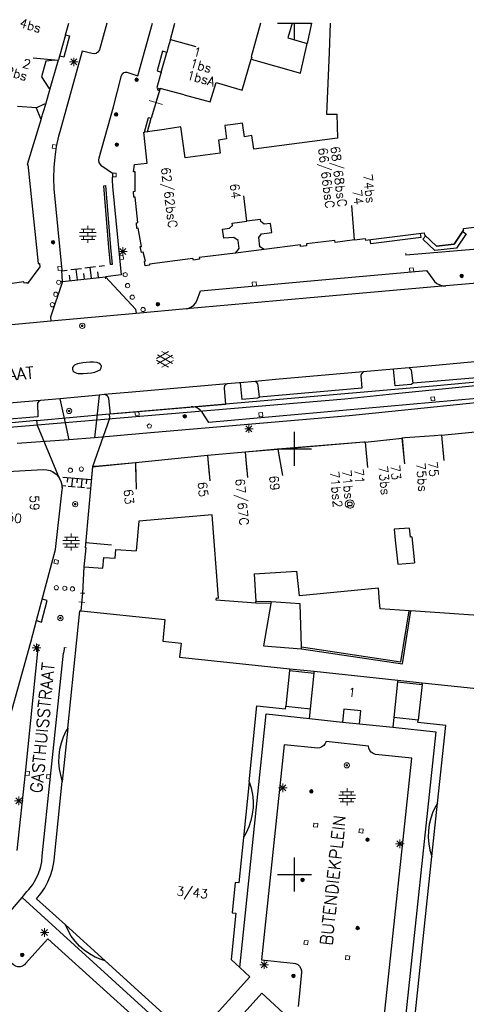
# Model space of a CAD drawing. Header units: millimetres. Extents: x 135944 to 142000, y 454200 to 456692.
# Tile 148 of 153: x 137318 to 137370, y 456285 to 456400. Entities that reach past the tile are written whole.
import ezdxf
from ezdxf.enums import TextEntityAlignment as Align

# ---------------------------------------------------------------- set-up
doc = ezdxf.new("R2010")
doc.units = ezdxf.units.MM
for name, color, linetype in [('TotaalGBKN2013_Bistad', 251, 'Continuous'), ('TotaalGBKN2013X$0$DELETE-LEVEL', 251, 'Continuous'), ('TotaalGBKN2013X$0$GBKN binnenstad 2009$0$OBJECTEN_', 251, 'Continuous'), ('TotaalGBKN2013X$0$GBKN binnenstad 2009$0$OBJECTEN__', 251, 'Continuous'), ('TotaalGBKN2013X$0$GBKN binnenstad 2009$0$OBJECTEN___', 251, 'Continuous'), ('TotaalGBKN2013X$0$GBKN binnenstad 2009$0$SEMANT_ SYMB_', 251, 'Continuous'), ('TotaalGBKN2013X$0$GBKN binnenstad 2009$0$UTRECHT54', 251, 'Continuous'), ('TotaalGBKN2013X$0$Xref', 251, 'Continuous')]:
    doc.layers.add(name, color=color, linetype=linetype)
doc.styles.add('TotaalGBKN2013X$0$GBKN binnenstad 2009$0$TXT', font='txt.shx')

# ---------------------------------------------------------------- blocks, each defined once
blk = doc.blocks.new('TotaalGBKN2013X$0$GBKN binnenstad 2009$0$X')
at = {"layer": 'TotaalGBKN2013X$0$GBKN binnenstad 2009$0$OBJECTEN__', "linetype": 'Continuous', "lineweight": 0}
blk.add_lwpolyline([(0.23, -0.25), (0.22, 0.2), (-0.23, 0.2), (-0.23, -0.25)], dxfattribs=at)
blk = doc.blocks.new('TotaalGBKN2013X$0$GBKN binnenstad 2009$0$J')
at = {"layer": 'TotaalGBKN2013X$0$GBKN binnenstad 2009$0$OBJECTEN___', "linetype": 'Continuous', "lineweight": 0}
for radius in [0.215, 0.155, 0.095, 0.035]:
    blk.add_circle((0, 0), radius, dxfattribs=at)
blk = doc.blocks.new('TotaalGBKN2013X$0$GBKN binnenstad 2009$0$DEC100')
at = {"layer": 'TotaalGBKN2013X$0$GBKN binnenstad 2009$0$OBJECTEN_', "linetype": 'Continuous', "lineweight": 0}
for p, q in [((-0.5, 0), (0.5, 0)), ((-0.35, -0.35), (0.35, 0.35)), ((0.35, -0.35), (-0.35, 0.35)), ((0, -0.5), (0, 0.5))]:
    blk.add_line(p, q, dxfattribs=at)
blk = doc.blocks.new('TotaalGBKN2013X$0$GBKN binnenstad 2009$0$Q')
at = {"layer": 'TotaalGBKN2013X$0$GBKN binnenstad 2009$0$OBJECTEN___', "linetype": 'Continuous', "lineweight": 0}
blk.add_circle((0, 0), 0.25, dxfattribs=at)
blk = doc.blocks.new('TotaalGBKN2013X$0$GBKN binnenstad 2009$0$CEL530')
at = {"layer": 'TotaalGBKN2013X$0$GBKN binnenstad 2009$0$UTRECHT54', "linetype": 'Continuous', "lineweight": 0}
for p, q in [((-0.5, 0), (0.5, 0)), ((0, -0.355), (0, 0.355))]:
    blk.add_line(p, q, dxfattribs=at)
blk = doc.blocks.new('TotaalGBKN2013X$0$GBKN binnenstad 2009$0$DEC111')
at = {"layer": 'TotaalGBKN2013X$0$GBKN binnenstad 2009$0$UTRECHT54', "linetype": 'Continuous', "lineweight": 0}
blk.add_line((0, -0.249), (0, 0.25), dxfattribs=at)
blk = doc.blocks.new('TotaalGBKN2013X$0$GBKN binnenstad 2009$0$DEC115')
at = {"layer": 'TotaalGBKN2013X$0$GBKN binnenstad 2009$0$UTRECHT54', "linetype": 'Continuous', "lineweight": 0}
blk.add_line((0, 0.25), (0, 0), dxfattribs=at)
blk = doc.blocks.new('TotaalGBKN2013X$0$GBKN binnenstad 2009$0$V')
at = {"layer": 'TotaalGBKN2013X$0$GBKN binnenstad 2009$0$OBJECTEN__', "linetype": 'Continuous', "lineweight": 0}
for radius in [0.31, 0.095, 0.035, 0.0224]:
    blk.add_circle((0, 0), radius, dxfattribs=at)
blk = doc.blocks.new('TotaalGBKN2013X$0$GBKN binnenstad 2009$0$W')
at = {"layer": 'TotaalGBKN2013X$0$GBKN binnenstad 2009$0$OBJECTEN__', "linetype": 'Continuous', "lineweight": 0}
blk.add_lwpolyline([(-0.23, 0.22), (-0.23, -0.23), (0.22, -0.23), (0.22, 0.22), (-0.23, 0.22)], dxfattribs=at)
blk = doc.blocks.new('TotaalGBKN2013X$0$GBKN binnenstad 2009$0$DEC109')
at = {"layer": 'TotaalGBKN2013X$0$GBKN binnenstad 2009$0$SEMANT_ SYMB_', "linetype": 'Continuous', "lineweight": 0}
for p, q in [((-0.98, 0.2), (0.98, 0.2)), ((-0.8, 0.6), (0.8, 0.6)), ((-0.5, 0.2), (-0.5, 0.6)), ((0, 0.6), (0, 1)), ((0, -0.2), (0, 0.2)), ((0.5, 0.2), (0.5, 0.6)), ((-0.98, -0.2), (0.98, -0.2)), ((-0.8, -0.6), (0.8, -0.6)), ((-0.5, -0.6), (-0.5, -0.2)), ((0, -1), (0, -0.6)), ((0.5, -0.6), (0.5, -0.2))]:
    blk.add_line(p, q, dxfattribs=at)
blk = doc.blocks.new('TotaalGBKN2013X$0$GBKN binnenstad 2009$0$DEC108')
at = {"layer": 'TotaalGBKN2013X$0$GBKN binnenstad 2009$0$SEMANT_ SYMB_', "linetype": 'Continuous', "lineweight": 0}
for p, q in [((-1.01, 0.11), (0.39, 0.92)), ((0.85, -0.5), (-0.88, 0.51)), ((-0.88, -0.51), (0.85, 0.49)), ((0.99, 0.12), (-0.4, 0.92)), ((0.39, -0.92), (-1.01, -0.11)), ((-0.4, -0.93), (0.99, -0.12))]:
    blk.add_line(p, q, dxfattribs=at)
blk = doc.blocks.new('TotaalGBKN2013X$0$GBKN binnenstad 2009$0$K')
at = {"layer": 'TotaalGBKN2013X$0$GBKN binnenstad 2009$0$OBJECTEN__', "linetype": 'Continuous', "lineweight": 0}
blk.add_lwpolyline([(-0.15, -0.25), (0.15, -0.25), (0.25, 0.07), (0, 0.25), (-0.25, 0.07), (-0.15, -0.25)], dxfattribs=at)
blk = doc.blocks.new('TotaalGBKN2013X$0$GBKN binnenstad 2009')
at = {"layer": 'TotaalGBKN2013_Bistad'}
for p, q in [((137323102, 456398657), (137323478, 456400000)), ((137331598, 456393841), (137333329, 456400000)), ((137335413, 456398081), (137335948, 456400000)), ((137348000, 456400000), (137350000, 456400000)), ((137350000, 456400000), (137352000, 456400000)), ((137350000, 456398000), (137350000, 456400000)), ((137351993, 456400000), (137351488, 456397618)), ((137323102, 456398657), (137322396, 456396134)), ((137335413, 456398081), (137338394, 456397281)), ((137321823, 456395650), (137319281, 456395899)), ((137321296, 456392328), (137322275, 456395700)), ((137321823, 456395650), (137322275, 456395700)), ((137322396, 456396134), (137322275, 456395700)), ((137334336, 456394271), (137334992, 456396580)), ((137320763, 456390501), (137321296, 456392328)), ((137334208, 456392324), (137333137, 456388854)), ((137337019, 456391585), (137334208, 456392324)), ((137319664, 456390051), (137317459, 456390225)), ((137320241, 456388785), (137320763, 456390501)), ((137332726, 456387252), (137332354, 456387202)), ((137334691, 456387537), (137332726, 456387252)), ((137344403, 456376745), (137344035, 456379723)), ((137357066, 456374553), (137356744, 456378586)), ((137364886, 456374825), (137364826, 456375320)), ((137365418, 456375009), (137365073, 456374647)), ((137369757, 456375543), (137370176, 456375270)), ((137358957, 456374099), (137358896, 456374595)), ((137364886, 456374825), (137358957, 456374099)), ((137344896, 456373234), (137343074, 456373008)), ((137346425, 456373424), (137344896, 456373234)), ((137372431, 456373541), (137363101, 456372761)), ((137327035, 456371456), (137327659, 456371531)), ((137322741, 456369681), (137322661, 456371001)), ((137322665, 456370929), (137323289, 456371004)), ((137323648, 456369778), (137323572, 456370410)), ((137323705, 456371054), (137324954, 456371205)), ((137324482, 456369868), (137324330, 456371130)), ((137325315, 456369957), (137325237, 456370610)), ((137325370, 456371255), (137326619, 456371406)), ((137326149, 456370047), (137325994, 456371330)), ((137326983, 456370136), (137326901, 456370811)), ((137322741, 456369681), (137327771, 456370221)), ((137373931, 456369669), (137367785, 456369147)), ((137331381, 456365901), (137321371, 456365001)), ((137337316, 456366458), (137331381, 456365901)), ((137321371, 456365001), (137312689, 456364221)), ((137319728, 456353348), (137328259, 456354102)), ((137328259, 456354102), (137337871, 456354947)), ((137319728, 456353348), (137314383, 456352824)), ((137350000, 456350000), (137350000, 456352000)), ((137367266, 456351624), (137375767, 456352437)), ((137358296, 456350801), (137362635, 456351244)), ((137358296, 456350801), (137358582, 456347815)), ((137362635, 456351244), (137362921, 456348258)), ((137367266, 456351624), (137367552, 456348638)), ((137344187, 456349606), (137339759, 456349215)), ((137348026, 456349946), (137344187, 456349606)), ((137344187, 456349606), (137344473, 456346620)), ((137348000, 456350000), (137350000, 456350000)), ((137348026, 456349946), (137348600, 456346872)), ((137350000, 456350000), (137352000, 456350000)), ((137350000, 456348000), (137350000, 456350000)), ((137339759, 456349215), (137331310, 456348379)), ((137331310, 456348383), (137331393, 456345279)), ((137339772, 456349216), (137340058, 456346230)), ((137325421, 456338369), (137326296, 456347915)), ((137326108, 456346357), (137322761, 456346649)), ((137323341, 456346599), (137323298, 456346101)), ((137323895, 456346551), (137323808, 456345554)), ((137324448, 456346502), (137324405, 456346004)), ((137325001, 456346454), (137324914, 456345458)), ((137325555, 456346406), (137325511, 456345907)), ((137323116, 456345615), (137322701, 456345651)), ((137324223, 456345518), (137323393, 456345591)), ((137325329, 456345421), (137324499, 456345494)), ((137326021, 456345361), (137325606, 456345397)), ((137363784, 456339649), (137364108, 456336627)), ((137325489, 456338991), (137328477, 456338717)), ((137325110, 456333049), (137325298, 456336130)), ((137345271, 456335339), (137350271, 456335632)), ((137345271, 456335339), (137345459, 456332061)), ((137360004, 456332051), (137359871, 456333619)), ((137324918, 456330968), (137325110, 456333049)), ((137345470, 456331861), (137345459, 456332061)), ((137347267, 456332045), (137345459, 456332061)), ((137347233, 456331849), (137345470, 456331861)), ((137347267, 456332045), (137347233, 456331849)), ((137363465, 456330971), (137363688, 456330956)), ((137316641, 456318731), (137318998, 456327302)), ((137322924, 456326499), (137322871, 456326002)), ((137322941, 456326656), (137322924, 456326499)), ((137350812, 456326514), (137350806, 456326747)), ((137349451, 456324171), (137349430, 456323973)), ((137349451, 456324171), (137352331, 456323868)), ((137349430, 456323973), (137348993, 456319785)), ((137349430, 456323973), (137352310, 456323669)), ((137351873, 456319481), (137352310, 456323669)), ((137352310, 456323669), (137352331, 456323868)), ((137352331, 456323868), (137362141, 456322831)), ((137362141, 456322831), (137362120, 456322636)), ((137362141, 456322831), (137365012, 456322531)), ((137362120, 456322636), (137361667, 456318452)), ((137362120, 456322636), (137364990, 456322333)), ((137364990, 456322333), (137364532, 456318136)), ((137364990, 456322333), (137365012, 456322531)), ((137348993, 456319785), (137351873, 456319481)), ((137351751, 456318311), (137351873, 456319481)), ((137351751, 456318311), (137355651, 456317901)), ((137361667, 456318452), (137361541, 456317291)), ((137364532, 456318136), (137361667, 456318452)), ((137323357, 456317209), (137322703, 456310919)), ((137355651, 456317901), (137357631, 456317701)), ((137357631, 456317701), (137361541, 456317291)), ((137344672, 456310904), (137344010, 456304335)), ((137366137, 456302110), (137366801, 456308391)), ((137350000, 456300000), (137350000, 456302000)), ((137348000, 456300000), (137350000, 456300000)), ((137350000, 456300000), (137352000, 456300000)), ((137350000, 456298000), (137350000, 456300000)), ((137337321, 456279741), (137317981, 456297311)), ((137327760, 456289852), (137323079, 456294090)), ((137338044, 456280551), (137327760, 456289852))]:
    blk.add_line(p, q, dxfattribs=at)
for points in [[(137327940, 456400000), (137327069, 456396860), (137327025, 456396769), (137326876, 456396588), (137326676, 456396467), (137326446, 456396420), (137326214, 456396453), (137325034, 456396726), (137322413, 456387264), (137322274, 456386745), (137322007, 456385522), (137321818, 456384284), (137321709, 456383037), (137321679, 456381785), (137321730, 456380534), (137322661, 456371001)], [(137354177, 456400000), (137354065, 456396569), (137353769, 456389320), (137354984, 456389305), (137355069, 456386495), (137345237, 456385199), (137344984, 456386813), (137344109, 456386669), (137343901, 456388245), (137342807, 456388104)], [(137346025, 456400000), (137344906, 456396042), (137344990, 456395986), (137344923, 456395763)], [(137349728, 456400000), (137349226, 456398278), (137351488, 456397618)], [(137323102, 456398657), (137323555, 456398536), (137322875, 456396006), (137322396, 456396134)], [(137335413, 456398081), (137335131, 456397068), (137334992, 456396580)], [(137344923, 456395763), (137350707, 456394130), (137351488, 456397618)], [(137334992, 456396580), (137334502, 456396719), (137333851, 456394408), (137334336, 456394271)], [(137337019, 456391585), (137340106, 456390768), (137340796, 456393057), (137343832, 456392143), (137344923, 456395763)], [(137321823, 456395650), (137320780, 456395533), (137320253, 456393726), (137321126, 456392377), (137321296, 456392328)], [(137328605, 456382335), (137327351, 456383211), (137327187, 456383392), (137327061, 456383640), (137327011, 456383914), (137327041, 456384191), (137328711, 456390181), (137329681, 456393881), (137329690, 456393920), (137329776, 456394092), (137329925, 456394215), (137330110, 456394267), (137330301, 456394241), (137331598, 456393841)], [(137334336, 456394271), (137333817, 456392443), (137333959, 456392381), (137333907, 456392162), (137334095, 456392092), (137334141, 456392342), (137334208, 456392324)], [(137319643, 456390068), (137320608, 456390545), (137320763, 456390501)], [(137319643, 456390068), (137320165, 456388825), (137320241, 456388785)], [(137320241, 456388785), (137318569, 456383395), (137318659, 456383391), (137319891, 456371792), (137320046, 456371787), (137320087, 456371368), (137318610, 456369427), (137318517, 456369507), (137318226, 456369469), (137318191, 456369624), (137315438, 456369217), (137315463, 456369077), (137315056, 456369023)], [(137332354, 456387202), (137332836, 456388939), (137333137, 456388854)], [(137332726, 456387252), (137333168, 456388845), (137333137, 456388854)], [(137342807, 456388104), (137341825, 456387977), (137341994, 456386431), (137341075, 456386286), (137341275, 456384741), (137337156, 456384203), (137336655, 456387819), (137334691, 456387537)], [(137343074, 456373008), (137338798, 456372480), (137338839, 456372270), (137338115, 456372189), (137338070, 456372354), (137332960, 456371711), (137332951, 456371597), (137332464, 456371508), (137332389, 456372015), (137332474, 456372040), (137332197, 456373118), (137332037, 456373082), (137331880, 456373759), (137332035, 456373780), (137331633, 456375917), (137331473, 456375892), (137331426, 456376546), (137331601, 456376577), (137331284, 456379588), (137331109, 456379562), (137331092, 456380229), (137331282, 456380259), (137331289, 456382541), (137331099, 456382540), (137331195, 456383394), (137332699, 456383571), (137332286, 456387192), (137332354, 456387202)], [(137328605, 456382335), (137328574, 456381573), (137328622, 456380804), (137329631, 456370441), (137327771, 456370221)], [(137327581, 456380911), (137327781, 456380931), (137328381, 456373661), (137328571, 456371661), (137328371, 456371641), (137328181, 456373641), (137327581, 456380911)], [(137343074, 456373008), (137343491, 456373532), (137343389, 456374487), (137342878, 456374836), (137341689, 456374735), (137341546, 456375821), (137342381, 456375916), (137342730, 456376242), (137342695, 456376517), (137344404, 456376737)], [(137346425, 456373424), (137345919, 456373735), (137345807, 456374826), (137346136, 456375261), (137347325, 456375429), (137347173, 456376484), (137346444, 456376403), (137346048, 456376697), (137346003, 456376942), (137344404, 456376737)], [(137357067, 456374543), (137358325, 456374701), (137358336, 456374526), (137365248, 456375372), (137365273, 456375147), (137366676, 456373808), (137368770, 456374032), (137369866, 456375710), (137369850, 456375895), (137374798, 456376527)], [(137370176, 456375270), (137369059, 456373560), (137366499, 456373286), (137365073, 456374647)], [(137369866, 456375710), (137368770, 456374032), (137366676, 456373808), (137365273, 456375147)], [(137357067, 456374543), (137354772, 456374254), (137354726, 456374484), (137351417, 456374084), (137351398, 456373849), (137350693, 456373768), (137350693, 456373953), (137346425, 456373424)], [(137337316, 456366458), (137337522, 456366507), (137337577, 456366525), (137337895, 456366678), (137338170, 456366899), (137338364, 456367133), (137338508, 456367400), (137338956, 456368558), (137352366, 456369782), (137365526, 456370959), (137366364, 456369775), (137366466, 456369658), (137366745, 456369423), (137367069, 456369255), (137367421, 456369162), (137367785, 456369147)], [(137322741, 456369681), (137321321, 456365471), (137321371, 456365001)], [(137327771, 456370221), (137331322, 456366401), (137331381, 456365901)], [(137367785, 456369147), (137351430, 456367725), (137337316, 456366458)], [(137323911, 456359341), (137323966, 456359187), (137324071, 456359061), (137324227, 456358966), (137324401, 456358911), (137324593, 456358874), (137325181, 456358861), (137325658, 456358887), (137326131, 456358951), (137326517, 456359029), (137326891, 456359151), (137327145, 456359282), (137327211, 456359351), (137327296, 456359516), (137327311, 456359701), (137327288, 456359791), (137327245, 456359874), (137327121, 456360011), (137326973, 456360089), (137326811, 456360131), (137326382, 456360172), (137325951, 456360181), (137325535, 456360156), (137325121, 456360101), (137324515, 456359981), (137324158, 456359836), (137324021, 456359721), (137323929, 456359542), (137323911, 456359341)], [(137373085, 456358019), (137372756, 456357917), (137372460, 456357743), (137372212, 456357504), (137372025, 456357215), (137371421, 456355935), (137339948, 456353081), (137339141, 456354301), (137338932, 456354559), (137338667, 456354760), (137338363, 456354893), (137338035, 456354949), (137337871, 456354947)], [(137337871, 456354947), (137366304, 456357406), (137373085, 456358019)], [(137326296, 456347915), (137328291, 456353591), (137328259, 456354102)], [(137322402, 456346529), (137319798, 456352766), (137319728, 456353348)], [(137358296, 456350801), (137358142, 456350785), (137348026, 456349946)], [(137367266, 456351624), (137366458, 456351546), (137362977, 456351279), (137362635, 456351244)], [(137331310, 456348379), (137326605, 456347913), (137326296, 456347915)], [(137315580, 456347288), (137320460, 456347580), (137320877, 456347554), (137321281, 456347449), (137321658, 456347269), (137321994, 456347021), (137322277, 456346714), (137322402, 456346529)], [(137318998, 456327302), (137319690, 456329820), (137321910, 456338190), (137322710, 456345190), (137322719, 456345332), (137322691, 456345749), (137322584, 456346153), (137322402, 456346529)], [(137340307, 456342244), (137331721, 456341511), (137331402, 456338010), (137331376, 456338012)], [(137345470, 456331861), (137340813, 456332241), (137340831, 456332490), (137341050, 456332473), (137340307, 456342244)], [(137363784, 456339649), (137363626, 456339627), (137363498, 456340672), (137361721, 456340562), (137361834, 456339295), (137362149, 456336444), (137364108, 456336627)], [(137325298, 456336130), (137325500, 456338361), (137325421, 456338369)], [(137325298, 456336130), (137327485, 456335982), (137327595, 456337245), (137328918, 456337156), (137329007, 456338174), (137331376, 456338012)], [(137359871, 456333619), (137350587, 456332724), (137350271, 456335632)], [(137365012, 456322531), (137378201, 456321141), (137377781, 456316991), (137379631, 456316781), (137378901, 456309711), (137390991, 456305071), (137403461, 456326651), (137401351, 456327851), (137399161, 456327261), (137395341, 456329461), (137398491, 456334911), (137415965, 456324820)], [(137319690, 456329820), (137320280, 456329650), (137320950, 456332170), (137320357, 456332334)], [(137323357, 456317209), (137324791, 456330981), (137324918, 456330968)], [(137324918, 456330968), (137334771, 456329951), (137334511, 456327411), (137336681, 456327181), (137336501, 456325551), (137349451, 456324171)], [(137347233, 456331849), (137346369, 456326858), (137350812, 456326514)], [(137350806, 456326747), (137350681, 456331780), (137347267, 456332045)], [(137350806, 456326747), (137362497, 456324988), (137363465, 456330971)], [(137350812, 456326514), (137362681, 456324730), (137363688, 456330956)], [(137363465, 456330971), (137360076, 456331206), (137360004, 456332051)], [(137377969, 456331161), (137377823, 456329977), (137363688, 456330956)], [(137317421, 456302811), (137318391, 456311911), (137319931, 456326981)], [(137317981, 456297311), (137318561, 456298001), (137318790, 456298253), (137319230, 456298827), (137319604, 456299445), (137319907, 456300101), (137320136, 456300786), (137320288, 456301492), (137320361, 456302211), (137321321, 456311501), (137322871, 456326002)], [(137361541, 456317291), (137366611, 456316771), (137362801, 456281051), (137362769, 456280827), (137362659, 456280559), (137362481, 456280331), (137352411, 456269151), (137352303, 456269024), (137352076, 456268670), (137351919, 456268280), (137351840, 456267868), (137351839, 456267448), (137351918, 456267035), (137352074, 456266645), (137352301, 456266291), (137370505, 456249858), (137403141, 456294801), (137400821, 456296151), (137416951, 456324011)], [(137344672, 456310904), (137345571, 456319821), (137348961, 456319481), (137348993, 456319785)], [(137357631, 456317701), (137357791, 456319221), (137355801, 456319421), (137355651, 456317901)], [(137343566, 456289083), (137346681, 456318861), (137351751, 456318311)], [(137323357, 456317209), (137323146, 456316842), (137322819, 456316151), (137322567, 456315429), (137322392, 456314685), (137322295, 456313927), (137322278, 456313163), (137322341, 456312402), (137322483, 456311651), (137322703, 456310919)], [(137366801, 456308391), (137367771, 456317501), (137364501, 456317851), (137364532, 456318136)], [(137360551, 456283201), (137363791, 456313681), (137359531, 456314111), (137359263, 456314200), (137359031, 456314361), (137358854, 456314580), (137358744, 456314840), (137358711, 456315091), (137353721, 456315621), (137353622, 456315374), (137353458, 456315157), (137353229, 456314980), (137352960, 456314872), (137352726, 456314841), (137348781, 456315251), (137346141, 456289981), (137349851, 456289591), (137350134, 456289539), (137350391, 456289411), (137350603, 456289217), (137350754, 456288973), (137350833, 456288696), (137350841, 456288501), (137350491, 456285221), (137350431, 456284511)], [(137348678, 456283769), (137346151, 456286041), (137339541, 456278701)], [(137323079, 456294090), (137319681, 456297151), (137320193, 456297767), (137320640, 456298431), (137321020, 456299136), (137321327, 456299876), (137321559, 456300643), (137321713, 456301429), (137321745, 456301679), (137322703, 456310919)], [(137344672, 456310904), (137344904, 456310165), (137345058, 456309407), (137345133, 456308636), (137345128, 456307862), (137345044, 456307092), (137344880, 456306335), (137344640, 456305600), (137344324, 456304892), (137344010, 456304335)], [(137366801, 456308391), (137366602, 456308046), (137366274, 456307355), (137366019, 456306632), (137365840, 456305887), (137365741, 456305128), (137365721, 456304362), (137365781, 456303598), (137365920, 456302845), (137366137, 456302110)], [(137344010, 456304335), (137343475, 456299025), (137343035, 456299065), (137342673, 456295484), (137343113, 456295444), (137342561, 456290001), (137343566, 456289083)], [(137379044, 456263516), (137370291, 456251471), (137352453, 456267546), (137363811, 456280151), (137366137, 456302110)], [(137335591, 456272421), (137338961, 456276221), (137321031, 456292441), (137318401, 456289561), (137318251, 456289395), (137318018, 456289243), (137317751, 456289164), (137317472, 456289163), (137317205, 456289241), (137316971, 456289391), (137315931, 456290291), (137315746, 456290483), (137315445, 456290885), (137315212, 456291330), (137315052, 456291806), (137314969, 456292301), (137314966, 456292804), (137315042, 456293300), (137315197, 456293778), (137315425, 456294225), (137315721, 456294631), (137317981, 456297311)], [(137327760, 456289852), (137327261, 456290012), (137326568, 456290305), (137325911, 456290671), (137325296, 456291104), (137324730, 456291600), (137324220, 456292153), (137323772, 456292757), (137323390, 456293405), (137323079, 456294090)], [(137343566, 456289083), (137344771, 456287981), (137339390, 456282014), (137338044, 456280551)]]:
    blk.add_lwpolyline(points, dxfattribs=at)
at = {"layer": 'TotaalGBKN2013_Bistad', "zscale": 1000}
for name, p, xscale, yscale, rotation in [('TotaalGBKN2013X$0$GBKN binnenstad 2009$0$DEC100', (137324051, 456395453), 1000.000000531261, 1000.000000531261, 359.9981323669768), ('TotaalGBKN2013X$0$GBKN binnenstad 2009$0$J', (137331451, 456393362), 1000.000000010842, 1000.000000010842, 359.9997331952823), ('TotaalGBKN2013X$0$GBKN binnenstad 2009$0$CEL530', (137333705, 456390695), 2254.203859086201, 2254.203859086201, 252.8791623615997), ('TotaalGBKN2013X$0$GBKN binnenstad 2009$0$J', (137329031, 456389292), 1000.000000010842, 1000.000000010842, 359.9997331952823), ('TotaalGBKN2013X$0$GBKN binnenstad 2009$0$X', (137321753, 456385501), 1000.00194914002, 1000.00194914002, 79.72426723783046), ('TotaalGBKN2013X$0$GBKN binnenstad 2009$0$J', (137329121, 456385742), 1000.000000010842, 1000.000000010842, 359.9997331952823), ('TotaalGBKN2013X$0$GBKN binnenstad 2009$0$X', (137328832, 456382178), 1000.002185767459, 1000.002185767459, 270.119795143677), ('TotaalGBKN2013X$0$GBKN binnenstad 2009$0$J', (137321621, 456374276), 999.9986204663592, 999.9986204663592, 185.1045949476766), ('TotaalGBKN2013X$0$GBKN binnenstad 2009$0$X', (137329686, 456372477), 999.9989091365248, 999.9989091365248, 275.5612068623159), ('TotaalGBKN2013X$0$GBKN binnenstad 2009$0$DEC115', (137363101, 456372761), 999.9979657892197, 999.9979657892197, 4.778952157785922), ('TotaalGBKN2013X$0$GBKN binnenstad 2009$0$X', (137322387, 456371217), 999.9986003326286, 999.9986003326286, 95.32187289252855), ('TotaalGBKN2013X$0$GBKN binnenstad 2009$0$X', (137363758, 456371052), 1000.002237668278, 1000.002237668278, 5.082879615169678), ('TotaalGBKN2013X$0$GBKN binnenstad 2009$0$J', (137369652, 456370317), 999.9986204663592, 999.9986204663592, 185.1045949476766), ('TotaalGBKN2013X$0$GBKN binnenstad 2009$0$DEC115', (137322741, 456369681), 1000.000309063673, 1000.000309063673, 93.48474892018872), ('TotaalGBKN2013X$0$GBKN binnenstad 2009$0$DEC115', (137327771, 456370221), 999.9978401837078, 999.9978401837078, 186.7454685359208), ('TotaalGBKN2013X$0$GBKN binnenstad 2009$0$X', (137345289, 456369387), 1000.002237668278, 1000.002237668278, 5.082879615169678), ('TotaalGBKN2013X$0$GBKN binnenstad 2009$0$J', (137333950, 456366990), 999.9986204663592, 999.9986204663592, 185.1045949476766), ('TotaalGBKN2013X$0$GBKN binnenstad 2009$0$V', (137325055, 456364459), 999.9986204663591, 999.9986204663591, 5.104594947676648), ('TotaalGBKN2013X$0$GBKN binnenstad 2009$0$W', (137366250, 456355869), 1000.001203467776, 1000.001203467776, 185.1836073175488), ('TotaalGBKN2013X$0$GBKN binnenstad 2009$0$V', (137323513, 456354458), 1000.000175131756, 1000.000175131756, 5.081550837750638), ('TotaalGBKN2013X$0$GBKN binnenstad 2009$0$X', (137331503, 456354132), 1000.001203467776, 1000.001203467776, 185.1836073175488), ('TotaalGBKN2013X$0$GBKN binnenstad 2009$0$W', (137346037, 456354017), 1000.001203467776, 1000.001203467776, 185.1836073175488), ('TotaalGBKN2013X$0$GBKN binnenstad 2009$0$K', (137332934, 456352704), 1000.00013076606, 1000.00013076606, 5.023964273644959), ('TotaalGBKN2013X$0$GBKN binnenstad 2009$0$DEC100', (137344651, 456352372), 1000.000000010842, 1000.000000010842, 359.9997331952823), ('TotaalGBKN2013X$0$GBKN binnenstad 2009$0$Q', (137323661, 456347492), 1000.000000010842, 1000.000000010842, 359.9997331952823), ('TotaalGBKN2013X$0$GBKN binnenstad 2009$0$Q', (137324951, 456347622), 1000.000000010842, 1000.000000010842, 359.9997331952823), ('TotaalGBKN2013X$0$GBKN binnenstad 2009$0$V', (137324232, 456343502), 999.9992338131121, 999.9992338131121, 85.31395194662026), ('TotaalGBKN2013X$0$GBKN binnenstad 2009$0$W', (137322005, 456336725), 1000.001650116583, 1000.001650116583, 257.4704977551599), ('TotaalGBKN2013X$0$GBKN binnenstad 2009$0$Q', (137322011, 456333690), 999.9988051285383, 999.9988051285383, 137.9562876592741), ('TotaalGBKN2013X$0$GBKN binnenstad 2009$0$Q', (137323008, 456333617), 999.9988051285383, 999.9988051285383, 137.9562876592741), ('TotaalGBKN2013X$0$GBKN binnenstad 2009$0$Q', (137323906, 456333551), 999.9988051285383, 999.9988051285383, 137.9562876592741), ('TotaalGBKN2013X$0$GBKN binnenstad 2009$0$CEL530', (137325017, 456331981), 969.1889263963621, 969.1889263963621, 264.4622508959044), ('TotaalGBKN2013X$0$GBKN binnenstad 2009$0$DEC111', (137325110, 456333049), 999.9983795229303, 999.9983795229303, 86.50829453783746), ('TotaalGBKN2013X$0$GBKN binnenstad 2009$0$V', (137322486, 456330127), 999.9983823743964, 999.9983823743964, 81.17957499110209), ('TotaalGBKN2013X$0$GBKN binnenstad 2009$0$DEC100', (137319681, 456326642), 1000.000000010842, 1000.000000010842, 359.9997331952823), ('TotaalGBKN2013X$0$GBKN binnenstad 2009$0$DEC115', (137319931, 456326981), 999.9987821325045, 999.9987821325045, 83.40335545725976), ('TotaalGBKN2013X$0$GBKN binnenstad 2009$0$DEC115', (137322941, 456326656), 999.9978420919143, 999.9978420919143, 263.3598367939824), ('TotaalGBKN2013X$0$GBKN binnenstad 2009$0$V', (137356147, 456312827), 1000.001134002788, 1000.001134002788, 260.6892224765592), ('TotaalGBKN2013X$0$GBKN binnenstad 2009$0$X', (137318641, 456311888), 999.9989577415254, 999.9989577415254, 264.0400398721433), ('TotaalGBKN2013X$0$GBKN binnenstad 2009$0$X', (137321073, 456311526), 999.9995754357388, 999.9995754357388, 83.99873076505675), ('TotaalGBKN2013X$0$GBKN binnenstad 2009$0$DEC100', (137348631, 456310182), 1000.000000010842, 1000.000000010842, 359.9997331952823), ('TotaalGBKN2013X$0$GBKN binnenstad 2009$0$DEC100', (137317601, 456308662), 1000.000000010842, 1000.000000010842, 359.9997331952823), ('TotaalGBKN2013X$0$GBKN binnenstad 2009$0$J', (137351981, 456309762), 1000.000000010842, 1000.000000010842, 359.9997331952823), ('TotaalGBKN2013X$0$GBKN binnenstad 2009$0$W', (137352497, 456305796), 999.9984247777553, 999.9984247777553, 354.6438263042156), ('TotaalGBKN2013X$0$GBKN binnenstad 2009$0$W', (137357826, 456305116), 1000.000923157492, 1000.000923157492, 263.4793727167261), ('TotaalGBKN2013X$0$GBKN binnenstad 2009$0$J', (137358581, 456304092), 1000.000000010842, 1000.000000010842, 359.9997331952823), ('TotaalGBKN2013X$0$GBKN binnenstad 2009$0$DEC100', (137362381, 456303612), 1000.000000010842, 1000.000000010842, 359.9997331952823), ('TotaalGBKN2013X$0$GBKN binnenstad 2009$0$J', (137350951, 456299372), 1000.000000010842, 1000.000000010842, 359.9997331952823), ('TotaalGBKN2013X$0$GBKN binnenstad 2009$0$J', (137357421, 456293712), 1000.000000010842, 1000.000000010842, 359.9997331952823), ('TotaalGBKN2013X$0$GBKN binnenstad 2009$0$DEC100', (137320631, 456293182), 1000.000000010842, 1000.000000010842, 359.9997331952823), ('TotaalGBKN2013X$0$GBKN binnenstad 2009$0$W', (137351352, 456292002), 999.9986924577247, 999.9986924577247, 261.3836403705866), ('TotaalGBKN2013X$0$GBKN binnenstad 2009$0$J', (137318001, 456290552), 1000.000000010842, 1000.000000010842, 359.9997331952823), ('TotaalGBKN2013X$0$GBKN binnenstad 2009$0$W', (137356237, 456290217), 1000.002145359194, 1000.002145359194, 261.6334694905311), ('TotaalGBKN2013X$0$GBKN binnenstad 2009$0$DEC100', (137346431, 456289402), 1000.000000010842, 1000.000000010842, 359.9997331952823), ('TotaalGBKN2013X$0$GBKN binnenstad 2009$0$J', (137349871, 456288082), 1000.000000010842, 1000.000000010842, 359.9997331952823)]:
    blk.add_blockref(name, p, dxfattribs=dict(at, xscale=xscale, yscale=yscale, rotation=rotation))
at = {"layer": 'TotaalGBKN2013_Bistad', "xscale": 1000, "yscale": 1000, "zscale": 1000}
for name, p in [('TotaalGBKN2013X$0$GBKN binnenstad 2009$0$DEC109', (137325722, 456375207)), ('TotaalGBKN2013X$0$GBKN binnenstad 2009$0$DEC100', (137329831, 456373193)), ('TotaalGBKN2013X$0$GBKN binnenstad 2009$0$Q', (137330101, 456370462)), ('TotaalGBKN2013X$0$GBKN binnenstad 2009$0$Q', (137322281, 456369561)), ('TotaalGBKN2013X$0$GBKN binnenstad 2009$0$Q', (137330381, 456369182)), ('TotaalGBKN2013X$0$GBKN binnenstad 2009$0$Q', (137321951, 456368161)), ('TotaalGBKN2013X$0$GBKN binnenstad 2009$0$Q', (137330931, 456367821)), ('TotaalGBKN2013X$0$GBKN binnenstad 2009$0$Q', (137321551, 456366931)), ('TotaalGBKN2013X$0$GBKN binnenstad 2009$0$Q', (137332211, 456366372)), ('TotaalGBKN2013X$0$GBKN binnenstad 2009$0$DEC108', (137334794, 456360520)), ('TotaalGBKN2013X$0$GBKN binnenstad 2009$0$J', (137337098, 456353827)), ('TotaalGBKN2013X$0$GBKN binnenstad 2009$0$DEC109', (137323762, 456339047)), ('TotaalGBKN2013X$0$GBKN binnenstad 2009$0$DEC109', (137356179, 456309126))]:
    blk.add_blockref(name, p, dxfattribs=at)
at = {"layer": 'TotaalGBKN2013_Bistad', "style": 'TotaalGBKN2013X$0$GBKN binnenstad 2009$0$TXT'}
for s, rotation, p in [('4bs', 343.5684, (137320181, 456399378.4)), ('2', 343.5684, (137318966.6, 456395100.9)), ('2bs', 343.5684, (137318554, 456393736.1)), ('66/66bsC', 277.0747, (137354198.8, 456378272.7)), ('68/68bsC', 277.0747, (137355648.8, 456378438.7)), ('62/62bsC', 277.0638, (137335729.7, 456375962)), ('74bs', 277.0747, (137359002.3, 456378877.3)), ('64', 277.0747, (137343152.9, 456379386.8)), ('74', 277.0638, (137357569.6, 456378678.3)), ('150', 353.4773, (137317959.6, 456341792.1)), ('1', 354.1961, (137357211.9, 456321341.2)), ('3/43', 354.1961, (137339828.7, 456297704.1))]:
    blk.add_text(s, height=1054, rotation=rotation, dxfattribs=at).set_placement(p, align=Align.MIDDLE_RIGHT)
for s, rotation, p in [('1', 344.3797, (137338152.9, 456396729.5)), ('1bs', 344.3797, (137337770.9, 456395351.5)), ('1bsA', 344.3797, (137337384.9, 456393974.5)), ('75bs', 275.4652, (137364817.6, 456348387.2)), ('75', 275.4652, (137366239.6, 456348524.2)), ('71bs2', 275.4652, (137354686.6, 456347408.2)), ('71bs@', 275.4652, (137356111.6, 456347543.2)), ('71', 275.4652, (137357534.6, 456347680.2)), ('73bs', 275.4652, (137360401.6, 456348011.2)), ('73', 275.4652, (137361824.6, 456348148.2)), ('65', 275.4652, (137339161.6, 456346148.2)), ('67/67C', 275.4652, (137343575.6, 456346537.2)), ('69', 275.4652, (137347563.6, 456346890.2)), ('63', 275.4652, (137330450.6, 456345286.2)), ('59', 273.4265, (137319398.1, 456344543.5))]:
    blk.add_text(s, height=1054, rotation=rotation, dxfattribs=at).set_placement(p, align=Align.MIDDLE_LEFT)
for s, rotation, p in [('BILTSTRAAT', 5.007825, (137309205, 456357393)), ('GASTHUISSTRAAT', 84.472339, (137320317, 456309524)), ('BUTENDIEKPLEIN', 83.967614, (137354420, 456291633))]:
    blk.add_text(s, height=1400, rotation=rotation, dxfattribs=at).set_placement(p)

msp = doc.modelspace()

# ---------------------------------------------------------------- linework, layer by layer
at = {"layer": 'TotaalGBKN2013X$0$DELETE-LEVEL'}
for p, q in [((137375.68, 456360.63), (137366.56, 456359.81)), ((137358.07, 456359.06), (137347.76, 456358.14)), ((137357.87, 456358.83), (137357.8, 456358.62)), ((137358.07, 456359.06), (137357.87, 456358.83)), ((137361.65, 456359.38), (137358.07, 456359.06)), ((137363.48, 456359.53), (137361.65, 456359.38)), ((137361.84, 456357.41), (137361.65, 456359.38)), ((137366.56, 456359.81), (137363.48, 456359.53)), ((137363.75, 456359.26), (137363.48, 456359.53)), ((137363.95, 456357.72), (137363.75, 456359.26)), ((137375.45, 456358.71), (137363.95, 456357.72)), ((137342.1, 456357.64), (137330.94, 456356.66)), ((137341.92, 456357.55), (137341.79, 456357.4)), ((137342.1, 456357.64), (137341.92, 456357.55)), ((137343.49, 456357.75), (137342.1, 456357.64)), ((137343.63, 456357.76), (137343.49, 456357.75)), ((137345.36, 456357.9), (137343.63, 456357.76)), ((137343.63, 456357.76), (137343.8, 456355.79)), ((137347.76, 456358.14), (137345.36, 456357.9)), ((137345.58, 456357.79), (137345.36, 456357.9)), ((137345.7, 456357.64), (137345.58, 456357.79)), ((137345.74, 456357.45), (137345.7, 456357.64)), ((137357.8, 456358.62), (137357.91, 456357.15)), ((137363.71, 456357.58), (137361.84, 456357.41)), ((137379.14, 456358.19), (137361.86, 456356.45)), ((137363.95, 456357.72), (137363.71, 456357.58)), ((137330.94, 456356.66), (137327.63, 456356.37)), ((137341.79, 456357.4), (137341.73, 456357.22)), ((137341.73, 456357.22), (137341.73, 456357.12)), ((137341.73, 456357.12), (137341.88, 456355.23)), ((137345.87, 456356.07), (137345.74, 456357.45)), ((137357.91, 456357.15), (137345.87, 456356.07)), ((137361.86, 456356.45), (137355.9, 456355.83)), ((137320.14, 456355.68), (137313.1, 456355.08)), ((137319.97, 456355.59), (137319.8, 456355.38)), ((137319.8, 456355.38), (137319.84, 456353.77)), ((137320.14, 456355.68), (137319.97, 456355.59)), ((137322.44, 456355.88), (137320.14, 456355.68)), ((137327.04, 456356.31), (137322.44, 456355.88)), ((137322.44, 456355.88), (137323.05, 456353.06)), ((137327.04, 456356.31), (137326.72, 456353.37)), ((137355.9, 456355.83), (137326.72, 456353.37)), ((137327.63, 456356.37), (137327.04, 456356.31)), ((137327.79, 456356.35), (137327.63, 456356.37)), ((137327.97, 456356.25), (137327.79, 456356.35)), ((137328.1, 456356.1), (137327.97, 456356.25)), ((137328.17, 456355.9), (137328.1, 456356.1)), ((137328.36, 456354.07), (137328.17, 456355.9)), ((137341.88, 456355.23), (137328.36, 456354.07)), ((137345.67, 456355.97), (137343.8, 456355.79)), ((137345.87, 456356.07), (137345.67, 456355.97)), ((137380.1, 456356.3), (137361.45, 456354.39)), ((137361.45, 456354.39), (137356.44, 456353.89)), ((137319.84, 456353.77), (137306.69, 456352.63)), ((137323.05, 456353.06), (137318.39, 456352.66)), ((137326.72, 456353.37), (137323.05, 456353.06)), ((137323.05, 456353.06), (137323.49, 456351.06)), ((137326.72, 456353.37), (137326.5, 456351.28)), ((137356.44, 456353.89), (137332.19, 456351.79)), ((137318.39, 456352.66), (137302.56, 456351.38)), ((137332.19, 456351.79), (137326.5, 456351.28)), ((137367.27, 456351.62), (137375.77, 456352.44)), ((137323.49, 456351.06), (137317.42, 456350.62)), ((137326.5, 456351.28), (137323.49, 456351.06)), ((137358.14, 456350.78), (137348.03, 456349.95)), ((137358.3, 456350.8), (137358.14, 456350.78)), ((137358.3, 456350.8), (137362.64, 456351.24)), ((137358.3, 456350.8), (137358.5, 456348.65)), ((137362.98, 456351.28), (137362.64, 456351.24)), ((137362.64, 456351.24), (137362.85, 456349.03)), ((137366.46, 456351.55), (137362.98, 456351.28)), ((137367.27, 456351.62), (137366.46, 456351.55)), ((137367.27, 456351.62), (137367.48, 456349.45)), ((137344.19, 456349.61), (137339.76, 456349.22)), ((137348.03, 456349.95), (137344.19, 456349.61)), ((137344.19, 456349.61), (137344.4, 456347.39)), ((137348.03, 456349.95), (137348.44, 456347.75)), ((137331.31, 456348.38), (137326.61, 456347.91)), ((137339.76, 456349.22), (137331.31, 456348.38)), ((137331.31, 456348.38), (137331.37, 456346.22)), ((137339.77, 456349.22), (137339.99, 456346.99)), ((137315.58, 456347.29), (137320.46, 456347.58)), ((137320.46, 456347.58), (137320.88, 456347.55)), ((137320.88, 456347.55), (137321.28, 456347.45)), ((137321.28, 456347.45), (137321.66, 456347.27)), ((137321.66, 456347.27), (137321.99, 456347.02)), ((137326.1, 456345.75), (137326.3, 456347.91)), ((137326.61, 456347.91), (137326.3, 456347.91)), ((137321.99, 456347.02), (137322.28, 456346.71)), ((137322.28, 456346.71), (137322.4, 456346.53)), ((137322.58, 456346.15), (137322.4, 456346.53)), ((137322.69, 456345.75), (137322.58, 456346.15)), ((137322.71, 456345.45), (137322.69, 456345.75))]:
    msp.add_line(p, q, dxfattribs=at)

# ---------------------------------------------------------------- block references
at = {"layer": 'TotaalGBKN2013X$0$Xref', "xscale": 0.0009999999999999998, "yscale": 0.0009999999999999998, "zscale": 0.0009999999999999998}
msp.add_blockref('TotaalGBKN2013X$0$GBKN binnenstad 2009', (0, 0), dxfattribs=at)

doc.saveas('drawing.dxf')
